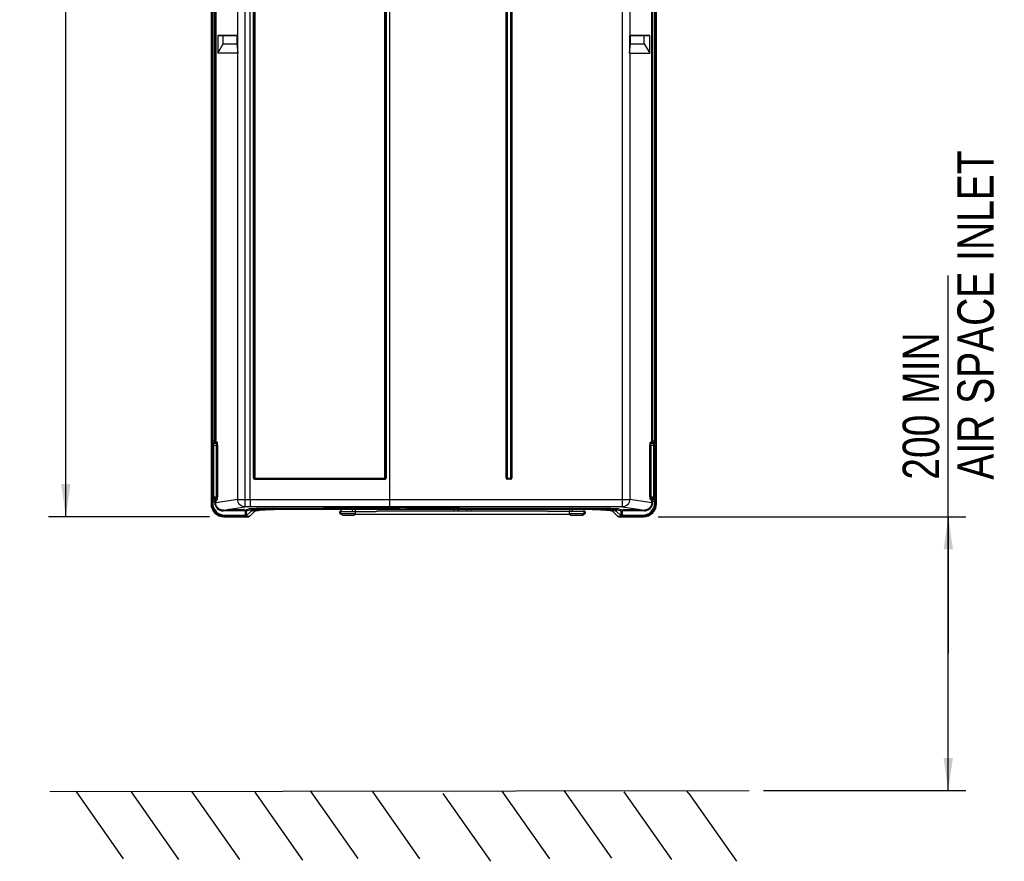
# Model space of a CAD drawing. Header units: inches. Extents: x 0 to 117, y 0 to 83.
# Tile 2 of 66: x 15 to 36, y 20 to 38. Entities that reach past the tile are written whole.
import ezdxf

# ---------------------------------------------------------------- set-up
doc = ezdxf.new("R2010")
doc.units = ezdxf.units.IN
doc.header["$LTSCALE"] = 6.431102
doc.header["$MEASUREMENT"] = 0
doc.layers.get('0').update_dxf_attribs({"linetype": 'CONTINUOUS'})
doc.styles.get("Standard").update_dxf_attribs({"font": 'txt', "width": 0.8})
doc.dimstyles.new('DIMSTYLE_1', dxfattribs={"dimtxt": 0.78125, "dimasz": 0.7, "dimexe": 0.18, "dimexo": 0.0625, "dimgap": 0.09, "dimtad": 1, "dimdec": 1, "dimzin": 4, "dimdsep": 46, "dimtxsty": 'STANDARD', "dimblk": '_FILLED', "dimblk1": '_FILLED', "dimblk2": '_FILLED', "dimcen": 0.09, "dimadec": 0, "dimazin": 0, "dimtfac": 1, "dimtdec": 1, "dimtofl": 0, "dimtmove": 0, "dimatfit": 3, "dimldrblk": '_FILLED', "dimfxl": 1, "dimtolj": 1, "dimtzin": 4, "dimarcsym": 0})
doc.dimstyles.new('DIMSTYLE_2', dxfattribs={"dimtxt": 0.78125, "dimasz": 0.7, "dimexe": 0.18, "dimexo": 0.0625, "dimgap": 0.09, "dimtad": 1, "dimdec": 0, "dimzin": 4, "dimdsep": 46, "dimtxsty": 'STANDARD', "dimblk": '_FILLED', "dimblk1": '_FILLED', "dimblk2": '_FILLED', "dimcen": 0.09, "dimadec": 0, "dimazin": 0, "dimtfac": 1, "dimtdec": 0, "dimtofl": 0, "dimtmove": 0, "dimatfit": 3, "dimldrblk": '_FILLED', "dimfxl": 1, "dimtolj": 1, "dimtzin": 4, "dimarcsym": 0})

# ---------------------------------------------------------------- blocks, each defined once
blk = doc.blocks.new('_FILLED')
at = {"color": 0, "linetype": 'BYBLOCK'}
blk.add_solid([(0, 0), (-1, 0.143), (-1, -0.143)], dxfattribs=at)
blk = doc.blocks.new('*D1')
at = {"color": 7, "linetype": 'CONTINUOUS'}
for p, q in [((34.633, 24.278), (34.633, 32.381)), ((28.411, 27.212), (34.437, 27.212)), ((34.437, 27.212), (35.008, 27.212)), ((34.633, 27.212), (34.633, 24.278)), ((34.633, 21.344), (34.633, 24.278)), ((30.674, 21.344), (34.437, 21.344)), ((34.437, 21.344), (35.008, 21.344))]:
    blk.add_line(p, q, dxfattribs=at)
at = {"color": 7, "linetype": 'CONTINUOUS', "xscale": 0.7, "yscale": 0.7, "zscale": 0.7}
for p, rotation in [((34.633, 27.212), 90), ((34.633, 21.344), 270)]:
    blk.add_blockref('_FILLED', p, dxfattribs=dict(at, rotation=rotation))
at = {"color": 7, "linetype": 'CONTINUOUS', "insert": (33.656, 28.006), "char_height": 0.78125, "width": 9.375, "attachment_point": 1, "rotation": 90, "line_spacing_factor": 0.9}
blk.add_mtext('200 MIN\\PAIR SPACE INLET', dxfattribs=at)
blk = doc.blocks.new('*D10')
at = {"color": 7, "linetype": 'CONTINUOUS'}
for p, q in [((18.499, 53.366), (15.339, 53.366)), ((15.714, 53.366), (15.714, 40.289)), ((19.765, 53.366), (19.159, 53.366)), ((15.714, 27.212), (15.714, 40.289)), ((18.79, 27.212), (15.339, 27.212))]:
    blk.add_line(p, q, dxfattribs=at)
at = {"color": 7, "linetype": 'CONTINUOUS', "xscale": 0.7, "yscale": 0.7, "zscale": 0.7}
for p, rotation in [((15.714, 53.366), 90), ((15.714, 27.212), 270)]:
    blk.add_blockref('_FILLED', p, dxfattribs=dict(at, rotation=rotation))
at = {"color": 7, "linetype": 'CONTINUOUS', "insert": (14.738, 40.289), "char_height": 0.7812, "width": 1.875, "attachment_point": 2, "rotation": 90, "line_spacing_factor": 0.9}
blk.add_mtext('664', dxfattribs=at)

msp = doc.modelspace()

# ---------------------------------------------------------------- linework, layer by layer
at = {"color": 7, "linetype": 'CONTINUOUS'}
for p, q in [((18.827, 52.682), (18.827, 27.487)), ((28.374, 27.487), (28.374, 52.682)), ((19.554, 52.502), (19.554, 27.424)), ((27.646, 27.424), (27.646, 52.502)), ((19.663, 27.581), (19.663, 52.345)), ((22.656, 52.345), (22.656, 27.581)), ((18.842, 28.846), (18.842, 51.49)), ((18.862, 51.49), (18.862, 28.846)), ((18.906, 28.846), (18.906, 51.49)), ((18.926, 51.49), (18.926, 28.846)), ((28.275, 28.84), (28.275, 51.49)), ((28.295, 51.49), (28.295, 28.84)), ((28.339, 28.84), (28.339, 51.49)), ((28.358, 51.49), (28.358, 28.84)), ((19.737, 28.046), (19.737, 44.84)), ((19.75, 44.84), (19.75, 28.046)), ((19.763, 44.84), (19.763, 28.046)), ((22.556, 28.046), (22.556, 44.84)), ((22.569, 28.046), (22.569, 44.84)), ((22.582, 44.84), (22.582, 28.046)), ((25.152, 28.047), (25.152, 44.858)), ((25.163, 44.858), (25.163, 28.047)), ((25.175, 44.858), (25.175, 28.047)), ((25.254, 28.047), (25.254, 44.858)), ((25.267, 28.047), (25.267, 44.858)), ((25.278, 44.858), (25.278, 28.047)), ((19.398, 37.53), (19.398, 38.526)), ((27.803, 38.526), (27.803, 37.53)), ((18.97, 37.53), (18.97, 37.148)), ((18.97, 37.53), (19.398, 37.53)), ((19.086, 37.527), (18.97, 37.53)), ((19.086, 37.352), (19.086, 37.527)), ((19.382, 37.527), (19.086, 37.527)), ((19.402, 37.53), (19.382, 37.527)), ((19.382, 37.527), (19.382, 37.352)), ((19.398, 37.53), (19.402, 37.53)), ((19.402, 37.15), (19.402, 37.53)), ((27.819, 37.527), (27.799, 37.53)), ((27.799, 37.53), (27.799, 37.15)), ((27.799, 37.53), (27.802, 37.53)), ((27.803, 37.53), (28.231, 37.53)), ((28.114, 37.527), (27.819, 37.527)), ((27.819, 37.352), (27.819, 37.527)), ((28.231, 37.53), (28.114, 37.527)), ((28.114, 37.352), (28.114, 37.527)), ((28.231, 37.148), (28.231, 37.53)), ((18.97, 37.148), (19.086, 37.352)), ((19.086, 37.352), (19.382, 37.352)), ((19.382, 37.352), (19.402, 37.15)), ((27.799, 37.15), (27.819, 37.352)), ((27.819, 37.352), (28.114, 37.352)), ((28.114, 37.352), (28.231, 37.148)), ((19.398, 37.148), (18.97, 37.148)), ((19.398, 27.581), (19.398, 37.148)), ((27.803, 37.148), (28.231, 37.148)), ((27.803, 37.148), (27.803, 27.581)), ((19.763, 36.443), (19.737, 36.443)), ((22.556, 36.443), (22.582, 36.443)), ((18.842, 28.846), (18.926, 28.846)), ((18.845, 28.787), (18.859, 28.768)), ((18.86, 28.749), (18.967, 28.749)), ((18.86, 27.641), (18.86, 28.749)), ((18.908, 28.806), (18.865, 28.806)), ((18.879, 28.788), (18.865, 28.806)), ((18.879, 28.788), (18.941, 28.788)), ((18.88, 28.749), (18.88, 27.641)), ((18.908, 28.806), (18.941, 28.788)), ((18.96, 28.808), (18.928, 28.826)), ((18.947, 27.641), (18.947, 28.749)), ((18.967, 28.749), (18.967, 27.641)), ((28.234, 28.748), (28.341, 28.748)), ((28.234, 27.642), (28.234, 28.748)), ((28.273, 28.821), (28.241, 28.807)), ((28.254, 28.748), (28.254, 27.642)), ((28.26, 28.787), (28.292, 28.801)), ((28.26, 28.787), (28.322, 28.787)), ((28.275, 28.84), (28.358, 28.84)), ((28.336, 28.801), (28.292, 28.801)), ((28.321, 27.642), (28.321, 28.748)), ((28.336, 28.801), (28.322, 28.787)), ((28.341, 28.748), (28.341, 27.642)), ((28.342, 28.768), (28.356, 28.781)), ((19.763, 28.046), (19.737, 28.046)), ((22.548, 28.012), (19.771, 28.012)), ((19.772, 28.024), (22.547, 28.024)), ((19.773, 28.036), (22.546, 28.036)), ((22.556, 28.046), (22.582, 28.046)), ((25.152, 28.047), (25.175, 28.047)), ((25.183, 28.039), (25.246, 28.039)), ((25.183, 28.039), (25.183, 28.016)), ((25.183, 28.027), (25.246, 28.027)), ((25.246, 28.016), (25.183, 28.016)), ((25.246, 28.016), (25.246, 28.039)), ((25.254, 28.047), (25.278, 28.047)), ((18.842, 27.503), (18.827, 27.487)), ((18.842, 27.544), (18.926, 27.544)), ((18.842, 27.503), (18.842, 27.544)), ((18.842, 27.503), (18.862, 27.503)), ((18.859, 27.621), (18.845, 27.603)), ((18.86, 27.641), (18.967, 27.641)), ((18.862, 27.544), (18.862, 27.503)), ((18.865, 27.584), (18.879, 27.602)), ((18.865, 27.584), (18.908, 27.584)), ((18.941, 27.602), (18.879, 27.602)), ((18.906, 27.514), (18.906, 27.544)), ((18.906, 27.514), (18.926, 27.514)), ((18.941, 27.602), (18.908, 27.584)), ((19.398, 27.581), (18.926, 27.514)), ((18.926, 27.544), (18.926, 27.514)), ((18.928, 27.564), (18.96, 27.582)), ((19.398, 27.581), (19.663, 27.581)), ((19.663, 27.582), (22.656, 27.582)), ((22.656, 27.581), (27.803, 27.581)), ((28.275, 27.514), (27.803, 27.581)), ((28.234, 27.642), (28.341, 27.642)), ((28.241, 27.583), (28.273, 27.569)), ((28.322, 27.602), (28.26, 27.602)), ((28.292, 27.589), (28.26, 27.602)), ((28.358, 27.549), (28.275, 27.549)), ((28.275, 27.514), (28.275, 27.549)), ((28.275, 27.514), (28.295, 27.514)), ((28.292, 27.589), (28.336, 27.589)), ((28.295, 27.549), (28.295, 27.514)), ((28.322, 27.602), (28.336, 27.589)), ((28.339, 27.503), (28.339, 27.549)), ((28.339, 27.503), (28.358, 27.503)), ((28.356, 27.608), (28.342, 27.622)), ((28.358, 27.55), (28.358, 27.503)), ((28.374, 27.487), (28.358, 27.503)), ((19.084, 27.357), (19.554, 27.424)), ((19.084, 27.357), (19.227, 27.357)), ((19.084, 27.357), (19.084, 27.337)), ((19.581, 27.337), (19.084, 27.337)), ((19.118, 27.247), (19.581, 27.247)), ((19.118, 27.247), (19.118, 27.227)), ((19.203, 27.363), (19.203, 27.369)), ((19.211, 27.363), (19.21, 27.37)), ((19.211, 27.37), (19.526, 27.37)), ((19.219, 27.363), (19.211, 27.363)), ((19.496, 27.354), (19.24, 27.354)), ((19.241, 27.37), (19.241, 27.363)), ((19.241, 27.363), (19.496, 27.363)), ((19.241, 27.363), (19.241, 27.355)), ((19.496, 27.363), (19.495, 27.37)), ((19.496, 27.354), (19.496, 27.364)), ((19.51, 27.357), (19.562, 27.357)), ((19.526, 27.363), (19.517, 27.363)), ((19.526, 27.37), (19.526, 27.363)), ((19.534, 27.369), (19.534, 27.363)), ((19.674, 27.424), (19.554, 27.424)), ((19.668, 27.386), (19.562, 27.357)), ((19.562, 27.247), (19.562, 27.357)), ((19.581, 27.337), (19.687, 27.367)), ((19.581, 27.337), (19.581, 27.247)), ((19.581, 27.229), (19.687, 27.333)), ((19.659, 27.228), (19.767, 27.334)), ((19.687, 27.333), (19.687, 27.367)), ((27.074, 27.368), (20.126, 27.368)), ((20.394, 27.399), (20.462, 27.399)), ((20.397, 27.379), (20.462, 27.379)), ((20.462, 27.399), (21.233, 27.399)), ((20.462, 27.399), (20.462, 27.379)), ((21.233, 27.378), (20.462, 27.378)), ((20.462, 27.373), (21.233, 27.373)), ((21.293, 27.4), (21.233, 27.399)), ((21.233, 27.379), (21.233, 27.399)), ((21.233, 27.378), (21.245, 27.379)), ((21.291, 27.375), (21.293, 27.375)), ((21.312, 27.4), (21.293, 27.4)), ((21.313, 27.376), (21.293, 27.375)), ((21.293, 27.375), (24.1, 27.375)), ((21.349, 27.401), (21.312, 27.4)), ((21.421, 27.402), (21.349, 27.401)), ((21.468, 27.402), (21.421, 27.402)), ((21.611, 27.325), (22.36, 27.325)), ((21.611, 27.285), (21.611, 27.325)), ((21.611, 27.285), (21.926, 27.285)), ((21.616, 27.266), (21.616, 27.266)), ((21.65, 27.246), (21.887, 27.246)), ((21.921, 27.266), (26.516, 27.266)), ((21.926, 27.285), (21.926, 27.325)), ((23.005, 27.407), (22.385, 27.407)), ((22.396, 27.337), (26.042, 27.337)), ((27.646, 27.424), (22.645, 27.424)), ((24.157, 27.399), (24.042, 27.401)), ((24.146, 27.379), (24.157, 27.378)), ((24.157, 27.399), (26.768, 27.399)), ((24.157, 27.399), (24.157, 27.379)), ((26.767, 27.378), (24.157, 27.378)), ((24.157, 27.373), (26.766, 27.373)), ((26.057, 27.332), (26.061, 27.33)), ((26.826, 27.325), (26.077, 27.325)), ((26.511, 27.285), (26.511, 27.325)), ((26.511, 27.285), (26.826, 27.285)), ((26.55, 27.246), (26.787, 27.246)), ((26.764, 27.379), (26.829, 27.379)), ((26.768, 27.399), (26.834, 27.399)), ((26.821, 27.266), (26.821, 27.266)), ((26.826, 27.285), (26.826, 27.325)), ((27.542, 27.228), (27.435, 27.333)), ((27.513, 27.367), (27.62, 27.337)), ((27.513, 27.367), (27.513, 27.333)), ((27.513, 27.333), (27.62, 27.229)), ((27.639, 27.357), (27.533, 27.386)), ((28.117, 27.337), (27.62, 27.337)), ((27.62, 27.247), (27.62, 27.337)), ((27.62, 27.247), (28.083, 27.247)), ((27.639, 27.357), (27.691, 27.357)), ((27.639, 27.357), (27.639, 27.247)), ((27.646, 27.424), (28.117, 27.357)), ((27.667, 27.363), (27.667, 27.369)), ((27.675, 27.37), (27.99, 27.37)), ((27.675, 27.363), (27.675, 27.37)), ((27.684, 27.363), (27.675, 27.363)), ((27.705, 27.361), (27.705, 27.37)), ((27.705, 27.361), (27.96, 27.361)), ((27.96, 27.352), (27.705, 27.352)), ((27.96, 27.361), (27.96, 27.372)), ((27.974, 27.357), (28.117, 27.357)), ((27.99, 27.363), (27.978, 27.363)), ((27.991, 27.37), (27.99, 27.363)), ((27.998, 27.369), (27.998, 27.363)), ((28.083, 27.227), (28.083, 27.247)), ((28.117, 27.337), (28.117, 27.357)), ((19.102, 27.212), (19.118, 27.227)), ((19.102, 27.212), (19.639, 27.212)), ((19.559, 27.227), (19.118, 27.227)), ((19.559, 27.227), (19.576, 27.228)), ((19.576, 27.228), (19.659, 27.228)), ((19.659, 27.228), (19.639, 27.212)), ((27.542, 27.228), (27.624, 27.228)), ((27.562, 27.212), (27.542, 27.228)), ((27.562, 27.212), (28.099, 27.212)), ((27.624, 27.228), (27.642, 27.227)), ((28.083, 27.227), (27.642, 27.227)), ((28.083, 27.227), (28.099, 27.212)), ((15.368, 21.322), (30.362, 21.344)), ((15.925, 21.333), (16.946, 19.881)), ((20.95, 21.338), (21.971, 19.887)), ((22.279, 21.329), (23.299, 19.878)), ((25.062, 21.332), (26.082, 19.881)), ((26.39, 21.344), (27.411, 19.893)), ((29.069, 21.284), (29.031, 21.341)), ((17.111, 21.315), (18.132, 19.864)), ((18.417, 21.315), (19.437, 19.863)), ((19.767, 21.306), (20.787, 19.854)), ((23.795, 21.279), (24.816, 19.827)), ((27.678, 21.314), (28.698, 19.863)), ((29.069, 21.284), (30.09, 19.833))]:
    msp.add_line(p, q, dxfattribs=at)
for centre, radius, start, end in [((19.772, 28.046), 0.0218, 179.9972, 269.9958), ((25.183, 28.047), 0.0315, 179.995, 270.005), ((25.183, 28.047), 0.0205, 180, 270), ((25.183, 28.047), 0.00787, 179.9801, 270.0218), ((25.246, 28.047), 0.0315, 269.995, 0.005), ((25.246, 28.047), 0.0205, 270, 360), ((25.246, 28.047), 0.00787, 269.9801, 0.0218), ((19.102, 27.487), 0.275, 179.9781, 270.0219), ((19.118, 27.503), 0.275, 179.9897, 270.0103), ((19.117, 27.502), 0.255, 179.9643, 270.0363), ((28.083, 27.503), 0.275, 269.9897, 0.0103), ((28.083, 27.502), 0.255, 269.9666, 0.0332), ((28.099, 27.487), 0.275, 269.9781, 0.0219), ((21.159, -591.564), 618.989, 89.862518, 90.137482), ((20.462, 14.879), 12.499, 89.9994, 90.3052), ((20.462, 16.148), 11.225, 90.0001, 90.298), ((22.647, -97.665), 125.073, 90.12009, 90.54019), ((21.616, 27.301), 0.0354, 90, 270), ((21.641, 27.356), 0.0315, 157.9123, 230), ((21.65, 27.285), 0.0394, 180, 269.9766), ((21.891, 27.356), 0.0337, 180.0476, 189.3895), ((21.887, 27.285), 0.0394, 270.0234, 360), ((21.896, 27.356), 0.0315, 300, 22.0877), ((22.695, -11.391), 38.793, 89.5414, 90.4585), ((22.815, -84.961), 112.369, 89.37432, 89.9029), ((23.999, 27.356), 0.0437, 352.7824, 7.2176), ((24.103, 27.356), 0.0315, 321.2457, 10), ((24.334, 27.356), 0.0315, 157.9123, 218.7543), ((26.541, 27.356), 0.0315, 157.9123, 220), ((26.55, 27.285), 0.0394, 180, 270.0026), ((26.543, 27.356), 0.0322, 349.5123, 10.4291), ((26.74, 16.22), 11.153, 89.5689, 89.8645), ((26.743, 15.451), 11.927, 89.5732, 89.8852), ((26.787, 27.285), 0.0394, 269.9974, 360), ((26.796, 27.356), 0.0315, 310, 22.0877), ((26.821, 27.301), 0.0354, 270, 90)]:
    msp.add_arc(centre, radius, start, end, dxfattribs=at)
for centre, major_axis, ratio, start_param, end_param in [((19.554, 37.421), (0.157, 0.273), 0.052919, -3.111164, -2.98512), ((27.646, 37.421), (-0.157, 0.273), 0.052919, -3.298065, -3.172022), ((19.211, 27.369), (0.00789, 0), 0.017452, 1.575664, 3.141594), ((19.211, 27.363), (0.00789, 0), 0.017452, -3.140157, -1.575664), ((19.526, 27.369), (0.00789, 0), 0.017452, -0.000001, 1.565929), ((19.526, 27.363), (0.00789, 0), 0.017452, -1.565929, -0.00139), ((21.233, 27.38), (0.0984, 0), 0.061406, -1.570796, -0.946253), ((22.615, 27.255), (2.362, 0), 0.061406, 2.100515, 2.154606), ((27.675, 27.369), (0.00789, 0), 0.017452, 1.575664, 3.141594), ((27.675, 27.363), (0.00789, 0), 0.017452, -3.140157, -1.575664), ((27.703, 27.372), (0.0155, 0.0121), 0.999372, -3.62378, -2.233902), ((27.962, 27.372), (-0.0155, 0.0121), 0.999372, -4.049283, -2.478487), ((27.99, 27.369), (0.00789, 0), 0.017452, -0.000001, 1.565929), ((27.99, 27.363), (0.00789, 0), 0.017452, -1.565929, -0.00139)]:
    msp.add_ellipse(centre, major_axis=major_axis, ratio=ratio, start_param=start_param, end_param=end_param, dxfattribs=at)
for points, knots in [([(18.845, 28.787), (18.844, 28.788), (18.844, 28.795), (18.842, 28.814), (18.842, 28.832), (18.842, 28.846)], [0, 0, 0, 0, 0.096731, 0.317487, 1, 1, 1, 1]), ([(18.859, 28.768), (18.86, 28.767), (18.859, 28.759), (18.86, 28.753), (18.86, 28.749)], [0, 0, 0, 0, 0.316754, 1, 1, 1, 1]), ([(18.865, 28.806), (18.864, 28.807), (18.864, 28.812), (18.862, 28.824), (18.862, 28.837), (18.862, 28.846)], [0, 0, 0, 0, 0.0984, 0.318904, 1, 1, 1, 1]), ([(18.88, 28.749), (18.88, 28.758), (18.878, 28.771), (18.88, 28.784), (18.879, 28.788)], [0, 0, 0, 0, 0.683482, 1, 1, 1, 1]), ([(18.906, 28.846), (18.906, 28.837), (18.908, 28.825), (18.906, 28.809), (18.908, 28.806)], [0, 0, 0, 0, 0.682345, 1, 1, 1, 1]), ([(18.928, 28.826), (18.926, 28.827), (18.927, 28.835), (18.926, 28.841), (18.926, 28.846)], [0, 0, 0, 0, 0.321144, 1, 1, 1, 1]), ([(18.941, 28.788), (18.945, 28.786), (18.946, 28.769), (18.947, 28.758), (18.947, 28.749)], [0, 0, 0, 0, 0.327737, 1, 1, 1, 1]), ([(18.967, 28.749), (18.967, 28.762), (18.967, 28.781), (18.963, 28.799), (18.962, 28.807), (18.96, 28.808)], [0, 0, 0, 0, 0.676382, 0.89682, 1, 1, 1, 1]), ([(28.241, 28.807), (28.239, 28.806), (28.238, 28.799), (28.234, 28.781), (28.234, 28.762), (28.234, 28.748)], [0, 0, 0, 0, 0.099109, 0.318143, 1, 1, 1, 1]), ([(28.254, 28.748), (28.254, 28.757), (28.255, 28.768), (28.256, 28.786), (28.26, 28.787)], [0, 0, 0, 0, 0.676252, 1, 1, 1, 1]), ([(28.275, 28.84), (28.275, 28.836), (28.274, 28.83), (28.275, 28.822), (28.273, 28.821)], [0, 0, 0, 0, 0.682309, 1, 1, 1, 1]), ([(28.292, 28.801), (28.293, 28.802), (28.293, 28.807), (28.295, 28.819), (28.295, 28.831), (28.295, 28.84)], [0, 0, 0, 0, 0.09304, 0.312691, 1, 1, 1, 1]), ([(28.321, 28.748), (28.321, 28.757), (28.323, 28.77), (28.32, 28.784), (28.322, 28.787)], [0, 0, 0, 0, 0.689099, 1, 1, 1, 1]), ([(28.339, 28.84), (28.339, 28.831), (28.339, 28.819), (28.337, 28.807), (28.337, 28.802), (28.336, 28.801)], [0, 0, 0, 0, 0.685748, 0.905603, 1, 1, 1, 1]), ([(28.341, 28.748), (28.341, 28.753), (28.342, 28.759), (28.34, 28.766), (28.342, 28.768)], [0, 0, 0, 0, 0.688, 1, 1, 1, 1]), ([(28.356, 28.781), (28.357, 28.783), (28.356, 28.79), (28.358, 28.801), (28.358, 28.82), (28.358, 28.833), (28.358, 28.84)], [0, 0, 0, 0, 0.092131, 0.312052, 0.629629, 1, 1, 1, 1]), ([(19.737, 28.046), (19.737, 28.037), (19.744, 28.019), (19.763, 28.012), (19.771, 28.012)], [0, 0, 0, 0, 0.501295, 1, 1, 1, 1]), ([(19.763, 28.046), (19.763, 28.043), (19.763, 28.038), (19.769, 28.038), (19.771, 28.039)], [0, 0, 0, 0, 0.543733, 1, 1, 1, 1]), ([(22.546, 28.036), (22.548, 28.036), (22.553, 28.036), (22.554, 28.042), (22.553, 28.044)], [0, 0, 0, 0, 0.542348, 1, 1, 1, 1]), ([(22.547, 28.024), (22.552, 28.024), (22.564, 28.028), (22.569, 28.04), (22.569, 28.046)], [0, 0, 0, 0, 0.498464, 1, 1, 1, 1]), ([(22.548, 28.012), (22.556, 28.012), (22.574, 28.019), (22.582, 28.037), (22.582, 28.046)], [0, 0, 0, 0, 0.498669, 1, 1, 1, 1]), ([(18.842, 27.544), (18.842, 27.558), (18.842, 27.576), (18.844, 27.595), (18.844, 27.602), (18.845, 27.603)], [0, 0, 0, 0, 0.68249, 0.903265, 1, 1, 1, 1]), ([(18.86, 27.641), (18.86, 27.637), (18.859, 27.63), (18.86, 27.623), (18.859, 27.621)], [0, 0, 0, 0, 0.682456, 1, 1, 1, 1]), ([(18.862, 27.544), (18.862, 27.553), (18.862, 27.565), (18.864, 27.578), (18.864, 27.583), (18.865, 27.584)], [0, 0, 0, 0, 0.680216, 0.901188, 1, 1, 1, 1]), ([(18.879, 27.602), (18.88, 27.606), (18.878, 27.619), (18.88, 27.632), (18.88, 27.641)], [0, 0, 0, 0, 0.316519, 1, 1, 1, 1]), ([(18.908, 27.584), (18.908, 27.583), (18.908, 27.578), (18.906, 27.565), (18.906, 27.553), (18.906, 27.544)], [0, 0, 0, 0, 0.097426, 0.318153, 1, 1, 1, 1]), ([(18.906, 27.514), (18.906, 27.469), (18.945, 27.374), (19.039, 27.337), (19.084, 27.337)], [0, 0, 0, 0, 0.499811, 1, 1, 1, 1]), ([(18.926, 27.544), (18.926, 27.549), (18.927, 27.554), (18.926, 27.563), (18.928, 27.564)], [0, 0, 0, 0, 0.681062, 1, 1, 1, 1]), ([(19.084, 27.357), (19.044, 27.357), (18.96, 27.39), (18.926, 27.474), (18.926, 27.514)], [0, 0, 0, 0, 0.499734, 1, 1, 1, 1]), ([(18.947, 27.641), (18.947, 27.632), (18.946, 27.621), (18.945, 27.603), (18.941, 27.602)], [0, 0, 0, 0, 0.671449, 1, 1, 1, 1]), ([(18.96, 27.582), (18.962, 27.583), (18.963, 27.591), (18.967, 27.609), (18.967, 27.628), (18.967, 27.641)], [0, 0, 0, 0, 0.103003, 0.323155, 1, 1, 1, 1]), ([(19.554, 27.424), (19.515, 27.424), (19.431, 27.458), (19.398, 27.541), (19.398, 27.581)], [0, 0, 0, 0, 0.498708, 1, 1, 1, 1]), ([(19.663, 27.581), (19.663, 27.561), (19.664, 27.524), (19.666, 27.481), (19.668, 27.453), (19.67, 27.438), (19.672, 27.429), (19.673, 27.424), (19.674, 27.424)], [0, 0, 0, 0, 0.376696, 0.697308, 0.821215, 0.914727, 0.974424, 1, 1, 1, 1]), ([(22.656, 27.581), (22.656, 27.561), (22.655, 27.524), (22.653, 27.481), (22.651, 27.453), (22.649, 27.438), (22.647, 27.429), (22.646, 27.424), (22.645, 27.424)], [0, 0, 0, 0, 0.376678, 0.697254, 0.821145, 0.91465, 0.974373, 1, 1, 1, 1]), ([(27.803, 27.581), (27.803, 27.541), (27.769, 27.458), (27.686, 27.424), (27.646, 27.424)], [0, 0, 0, 0, 0.501301, 1, 1, 1, 1]), ([(28.275, 27.514), (28.275, 27.474), (28.241, 27.39), (28.157, 27.357), (28.117, 27.357)], [0, 0, 0, 0, 0.49934, 1, 1, 1, 1]), ([(28.117, 27.337), (28.162, 27.337), (28.256, 27.374), (28.295, 27.469), (28.295, 27.514)], [0, 0, 0, 0, 0.500188, 1, 1, 1, 1]), ([(28.234, 27.642), (28.234, 27.628), (28.234, 27.609), (28.238, 27.591), (28.239, 27.584), (28.241, 27.583)], [0, 0, 0, 0, 0.681382, 0.900712, 1, 1, 1, 1]), ([(28.26, 27.602), (28.256, 27.604), (28.255, 27.622), (28.254, 27.633), (28.254, 27.642)], [0, 0, 0, 0, 0.322912, 1, 1, 1, 1]), ([(28.273, 27.569), (28.275, 27.568), (28.274, 27.559), (28.275, 27.554), (28.275, 27.549)], [0, 0, 0, 0, 0.315875, 1, 1, 1, 1]), ([(28.295, 27.549), (28.295, 27.559), (28.295, 27.571), (28.293, 27.583), (28.293, 27.588), (28.292, 27.589)], [0, 0, 0, 0, 0.687326, 0.907003, 1, 1, 1, 1]), ([(28.322, 27.602), (28.32, 27.606), (28.323, 27.62), (28.321, 27.633), (28.321, 27.642)], [0, 0, 0, 0, 0.310888, 1, 1, 1, 1]), ([(28.336, 27.589), (28.337, 27.588), (28.337, 27.583), (28.339, 27.571), (28.339, 27.559), (28.339, 27.549)], [0, 0, 0, 0, 0.094317, 0.313654, 1, 1, 1, 1]), ([(28.342, 27.622), (28.34, 27.624), (28.342, 27.631), (28.341, 27.637), (28.341, 27.642)], [0, 0, 0, 0, 0.311155, 1, 1, 1, 1]), ([(28.358, 27.55), (28.358, 27.557), (28.358, 27.57), (28.358, 27.589), (28.356, 27.6), (28.357, 27.607), (28.356, 27.608)], [0, 0, 0, 0, 0.370366, 0.687943, 0.907865, 1, 1, 1, 1]), ([(19.232, 27.354), (19.233, 27.353), (19.235, 27.353), (19.238, 27.352), (19.239, 27.352)], [0, 0, 0, 0, 0.50218, 1, 1, 1, 1]), ([(19.512, 27.37), (19.511, 27.369), (19.509, 27.367), (19.507, 27.366), (19.505, 27.365)], [0, 0, 0, 0, 0.486613, 1, 1, 1, 1]), ([(19.562, 27.247), (19.562, 27.243), (19.561, 27.237), (19.561, 27.228), (19.559, 27.227)], [0, 0, 0, 0, 0.683313, 1, 1, 1, 1]), ([(19.668, 27.386), (19.669, 27.387), (19.681, 27.389), (19.693, 27.389), (19.704, 27.39)], [0, 0, 0, 0, 0.123921, 1, 1, 1, 1]), ([(19.687, 27.333), (19.692, 27.339), (19.716, 27.343), (19.758, 27.352), (19.824, 27.358), (19.91, 27.365), (20.014, 27.37), (20.178, 27.376), (20.306, 27.378), (20.395, 27.378)], [0, 0, 0, 0, 0.030062, 0.092606, 0.186593, 0.3093, 0.456971, 0.624897, 1, 1, 1, 1]), ([(19.687, 27.366), (19.689, 27.367), (19.7, 27.369), (19.712, 27.369), (19.722, 27.37)], [0, 0, 0, 0, 0.120739, 1, 1, 1, 1]), ([(19.704, 27.39), (19.707, 27.39), (19.724, 27.391), (19.741, 27.391), (19.755, 27.392)], [0, 0, 0, 0, 0.21102, 1, 1, 1, 1]), ([(19.722, 27.37), (19.807, 27.375), (20.032, 27.377), (20.257, 27.379), (20.397, 27.379)], [0, 0, 0, 0, 0.378471, 1, 1, 1, 1]), ([(19.755, 27.392), (19.763, 27.392), (19.801, 27.393), (19.839, 27.394), (19.868, 27.395)], [0, 0, 0, 0, 0.215014, 1, 1, 1, 1]), ([(19.767, 27.334), (19.77, 27.337), (19.782, 27.34), (19.818, 27.348), (19.851, 27.351), (19.876, 27.354)], [0, 0, 0, 0, 0.115278, 0.320899, 1, 1, 1, 1]), ([(19.868, 27.395), (19.905, 27.395), (20.08, 27.398), (20.256, 27.399), (20.394, 27.399)], [0, 0, 0, 0, 0.209574, 1, 1, 1, 1]), ([(19.876, 27.354), (19.952, 27.361), (20.127, 27.369), (20.303, 27.373), (20.403, 27.373)], [0, 0, 0, 0, 0.430269, 1, 1, 1, 1]), ([(21.233, 27.399), (21.239, 27.399), (21.244, 27.389), (21.245, 27.381), (21.245, 27.379)], [0, 0, 0, 0, 0.682619, 1, 1, 1, 1]), ([(22.385, 27.407), (22.283, 27.406), (21.903, 27.401), (21.523, 27.391), (21.245, 27.379)], [0, 0, 0, 0, 0.265978, 1, 1, 1, 1]), ([(21.421, 27.38), (21.496, 27.383), (21.817, 27.394), (22.138, 27.399), (22.384, 27.401)], [0, 0, 0, 0, 0.234009, 1, 1, 1, 1]), ([(22.305, 27.4), (22.399, 27.393), (22.586, 27.388), (22.774, 27.394), (22.866, 27.402)], [0, 0, 0, 0, 0.504477, 1, 1, 1, 1]), ([(22.389, 27.335), (22.39, 27.336), (22.392, 27.336), (22.395, 27.337), (22.396, 27.337)], [0, 0, 0, 0, 0.52609, 1, 1, 1, 1]), ([(24.146, 27.379), (23.965, 27.386), (23.686, 27.396), (23.357, 27.402), (23.157, 27.406), (23.056, 27.405), (23.005, 27.407)], [0, 0, 0, 0, 0.475987, 0.734054, 0.866526, 1, 1, 1, 1]), ([(23.005, 27.401), (23.103, 27.4), (23.468, 27.396), (23.832, 27.386), (24.1, 27.375)], [0, 0, 0, 0, 0.266518, 1, 1, 1, 1]), ([(24.157, 27.373), (24.152, 27.373), (24.133, 27.374), (24.114, 27.374), (24.1, 27.375)], [0, 0, 0, 0, 0.266179, 1, 1, 1, 1]), ([(24.146, 27.379), (24.146, 27.381), (24.146, 27.389), (24.152, 27.399), (24.157, 27.399)], [0, 0, 0, 0, 0.317301, 1, 1, 1, 1]), ([(26.071, 27.326), (26.071, 27.326), (26.073, 27.325), (26.075, 27.326), (26.075, 27.327)], [0, 0, 0, 0, 0.541273, 1, 1, 1, 1]), ([(26.768, 27.399), (26.766, 27.398), (26.768, 27.39), (26.768, 27.384), (26.767, 27.379)], [0, 0, 0, 0, 0.300842, 1, 1, 1, 1]), ([(26.824, 27.373), (26.901, 27.373), (27.013, 27.371), (27.154, 27.365), (27.244, 27.361), (27.317, 27.355), (27.375, 27.349), (27.411, 27.342), (27.431, 27.338), (27.435, 27.333)], [0, 0, 0, 0, 0.377394, 0.545296, 0.692511, 0.814584, 0.907943, 0.970027, 1, 1, 1, 1]), ([(26.829, 27.379), (26.964, 27.379), (27.181, 27.377), (27.398, 27.375), (27.48, 27.37)], [0, 0, 0, 0, 0.623413, 1, 1, 1, 1]), ([(26.832, 27.378), (26.918, 27.377), (27.043, 27.375), (27.2, 27.369), (27.3, 27.364), (27.382, 27.358), (27.446, 27.351), (27.486, 27.343), (27.509, 27.338), (27.513, 27.333)], [0, 0, 0, 0, 0.377087, 0.544923, 0.692123, 0.814222, 0.907668, 0.969899, 1, 1, 1, 1]), ([(26.834, 27.399), (26.897, 27.399), (27.102, 27.398), (27.308, 27.397), (27.45, 27.392)], [0, 0, 0, 0, 0.308314, 1, 1, 1, 1]), ([(27.45, 27.392), (27.459, 27.391), (27.484, 27.39), (27.51, 27.39), (27.527, 27.387)], [0, 0, 0, 0, 0.349131, 1, 1, 1, 1]), ([(27.48, 27.37), (27.484, 27.37), (27.495, 27.369), (27.507, 27.369), (27.513, 27.367)], [0, 0, 0, 0, 0.378032, 1, 1, 1, 1]), ([(27.527, 27.387), (27.528, 27.387), (27.53, 27.387), (27.532, 27.387), (27.533, 27.386)], [0, 0, 0, 0, 0.599701, 1, 1, 1, 1]), ([(27.642, 27.227), (27.64, 27.228), (27.64, 27.237), (27.639, 27.243), (27.639, 27.247)], [0, 0, 0, 0, 0.316682, 1, 1, 1, 1]), ([(27.705, 27.352), (27.706, 27.352), (27.704, 27.357), (27.705, 27.359), (27.705, 27.361)], [0, 0, 0, 0, 0.257795, 1, 1, 1, 1]), ([(27.96, 27.352), (27.96, 27.352), (27.961, 27.357), (27.96, 27.359), (27.96, 27.361)], [0, 0, 0, 0, 0.25779, 1, 1, 1, 1]), ([(19.576, 27.228), (19.578, 27.229), (19.58, 27.227), (19.58, 27.229), (19.58, 27.229)], [0, 0, 0, 0, 0.880638, 1, 1, 1, 1]), ([(27.62, 27.229), (27.62, 27.229), (27.622, 27.229), (27.624, 27.229), (27.625, 27.228)], [0, 0, 0, 0, 0.228297, 1, 1, 1, 1])]:
    msp.add_open_spline(points, degree=3, knots=knots, dxfattribs=at)
for points in [[(18.865, 28.806), (18.856, 28.806), (18.845, 28.796), (18.845, 28.787)], [(18.859, 28.768), (18.859, 28.778), (18.869, 28.788), (18.879, 28.788)], [(18.928, 28.826), (18.928, 28.817), (18.918, 28.806), (18.908, 28.806)], [(18.941, 28.788), (18.95, 28.788), (18.96, 28.798), (18.96, 28.808)], [(28.241, 28.807), (28.241, 28.798), (28.251, 28.787), (28.26, 28.787)], [(28.292, 28.801), (28.283, 28.801), (28.273, 28.811), (28.273, 28.821)], [(28.322, 28.787), (28.332, 28.787), (28.342, 28.777), (28.342, 28.768)], [(28.336, 28.801), (28.345, 28.801), (28.356, 28.791), (28.356, 28.781)], [(19.772, 28.024), (19.772, 28.02), (19.772, 28.017), (19.771, 28.013)], [(19.772, 28.024), (19.773, 28.027), (19.773, 28.031), (19.773, 28.035)], [(22.547, 28.024), (22.546, 28.027), (22.546, 28.031), (22.546, 28.035)], [(22.547, 28.024), (22.547, 28.02), (22.548, 28.016), (22.547, 28.013)], [(18.845, 27.603), (18.845, 27.594), (18.856, 27.584), (18.865, 27.584)], [(18.859, 27.621), (18.859, 27.612), (18.869, 27.602), (18.879, 27.602)], [(18.908, 27.584), (18.918, 27.583), (18.928, 27.573), (18.928, 27.564)], [(18.96, 27.582), (18.96, 27.591), (18.95, 27.602), (18.941, 27.602)], [(28.26, 27.602), (28.251, 27.602), (28.241, 27.592), (28.241, 27.583)], [(28.273, 27.569), (28.273, 27.578), (28.283, 27.589), (28.292, 27.589)], [(28.322, 27.602), (28.332, 27.602), (28.342, 27.613), (28.342, 27.622)], [(28.336, 27.589), (28.345, 27.589), (28.356, 27.599), (28.356, 27.608)], [(19.219, 27.372), (19.219, 27.365), (19.225, 27.357), (19.232, 27.354)], [(19.221, 27.37), (19.222, 27.364), (19.226, 27.359), (19.231, 27.357)], [(19.241, 27.363), (19.235, 27.363), (19.228, 27.365), (19.225, 27.37)], [(19.231, 27.357), (19.234, 27.355), (19.237, 27.354), (19.24, 27.354)], [(19.496, 27.354), (19.504, 27.354), (19.513, 27.362), (19.515, 27.37)], [(19.505, 27.365), (19.502, 27.364), (19.499, 27.363), (19.496, 27.363)], [(19.497, 27.352), (19.507, 27.352), (19.517, 27.363), (19.517, 27.372)], [(19.562, 27.357), (19.565, 27.357), (19.568, 27.356), (19.571, 27.354)], [(19.571, 27.354), (19.577, 27.351), (19.581, 27.344), (19.581, 27.337)], [(19.581, 27.229), (19.581, 27.235), (19.581, 27.241), (19.581, 27.246)], [(19.687, 27.367), (19.687, 27.376), (19.677, 27.386), (19.668, 27.386)], [(21.868, 27.332), (21.863, 27.337), (21.859, 27.344), (21.858, 27.351)], [(21.921, 27.337), (21.918, 27.332), (21.913, 27.327), (21.908, 27.325)], [(22.36, 27.325), (22.37, 27.325), (22.379, 27.333), (22.389, 27.335)], [(24.038, 27.337), (24.041, 27.341), (24.042, 27.346), (24.043, 27.351)], [(24.396, 27.368), (24.394, 27.364), (24.394, 27.36), (24.394, 27.356)], [(24.394, 27.356), (24.394, 27.35), (24.395, 27.343), (24.399, 27.337)], [(26.041, 27.337), (26.047, 27.337), (26.052, 27.334), (26.057, 27.332)], [(26.061, 27.33), (26.064, 27.328), (26.067, 27.327), (26.071, 27.326)], [(26.533, 27.325), (26.526, 27.325), (26.52, 27.331), (26.516, 27.337)], [(26.545, 27.325), (26.554, 27.325), (26.563, 27.329), (26.568, 27.336)], [(26.568, 27.336), (26.572, 27.34), (26.574, 27.345), (26.575, 27.351)], [(27.513, 27.367), (27.513, 27.376), (27.524, 27.386), (27.533, 27.386)], [(27.62, 27.247), (27.62, 27.242), (27.619, 27.236), (27.62, 27.231)], [(27.62, 27.337), (27.62, 27.346), (27.63, 27.357), (27.639, 27.357)], [(27.705, 27.352), (27.696, 27.352), (27.685, 27.363), (27.685, 27.372)], [(27.688, 27.37), (27.69, 27.367), (27.692, 27.365), (27.695, 27.364)], [(27.695, 27.364), (27.698, 27.362), (27.702, 27.361), (27.705, 27.361)], [(27.96, 27.361), (27.967, 27.361), (27.974, 27.364), (27.978, 27.37)], [(27.971, 27.355), (27.968, 27.353), (27.964, 27.352), (27.96, 27.352)], [(27.98, 27.372), (27.98, 27.366), (27.976, 27.359), (27.971, 27.355)]]:
    msp.add_open_spline(points, degree=3, dxfattribs=at)

# ---------------------------------------------------------------- dimensions: what is measured, and where the dimension line sits
dim = msp.add_linear_dim(base=(15.714, 27.212), p1=(19.765, 53.366), p2=(18.79, 27.212), angle=270, dimstyle='DIMSTYLE_2', dxfattribs=at)
dim.commit()
dim.dimension.update_dxf_attribs({"geometry": '*D10', "text_midpoint": (15.549, 39.451), "dimtype": 160})
dim = msp.add_linear_dim(base=(34.633, 21.344), p1=(28.411, 27.212), p2=(30.674, 21.344), angle=270, text='200 MIN\\PAIR SPACE INLET', dimstyle='DIMSTYLE_1', dxfattribs=at)
dim.commit()
dim.dimension.update_dxf_attribs({"geometry": '*D1', "text_midpoint": (34.633, 32.693), "dimtype": 160})

doc.saveas('drawing.dxf')
